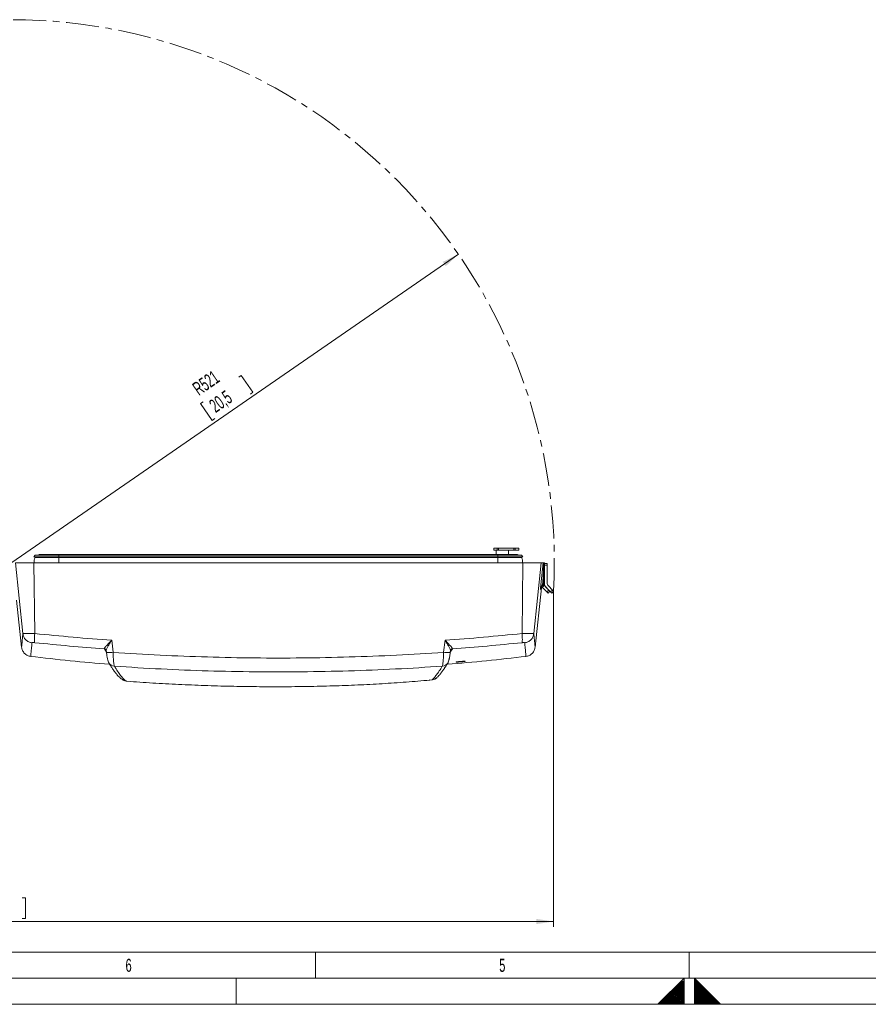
# Model space of a CAD drawing. Header units: millimetres. Extents: x 0 to 594, y 0 to 420.
# Tile 16 of 76: x 168 to 331, y 0 to 189. Entities that reach past the tile are written whole.
import ezdxf

# ---------------------------------------------------------------- set-up
doc = ezdxf.new("R2010")
doc.units = ezdxf.units.MM
doc.linetypes.add('CENTER', pattern=[10.16, 6.35, -1.27, 1.27, -1.27])
doc.styles.add('SLDTEXTSTYLE0', font='TXT', dxfattribs={"width": 0.638186})
doc.styles.add('SLDTEXTSTYLE1', font='TXT', dxfattribs={"width": 0.605})
doc.dimstyles.new('SLDDIMSTYLE1', dxfattribs={"dimtxt": 2.568319, "dimasz": 3.3, "dimexe": 0, "dimexo": 0.0625, "dimgap": 0.64208, "dimtad": 1, "dimdec": 0, "dimlfac": 5, "dimrnd": 1e-09, "dimzin": 12, "dimdsep": 46, "dimtxsty": 'SLDTEXTSTYLE1', "dimsah": 1, "dimcen": 0.09, "dimadec": 0, "dimazin": 3, "dimtfac": 1, "dimtdec": 1, "dimtofl": 0, "dimtmove": 0, "dimatfit": 3, "dimfxl": 1, "dimfrac": 2, "dimtolj": 1, "dimtzin": 12, "dimarcsym": 0})
doc.dimstyles.new('SLDDIMSTYLE5', dxfattribs={"dimtxt": 2.568319, "dimasz": 3.3, "dimexe": 0, "dimexo": 0.0625, "dimgap": 0.64208, "dimtad": 1, "dimdec": 1, "dimlfac": 5, "dimrnd": 1e-09, "dimzin": 12, "dimdsep": 46, "dimtxsty": 'SLDTEXTSTYLE1', "dimsah": 1, "dimcen": 0, "dimadec": 0, "dimazin": 3, "dimtfac": 1, "dimtdec": 1, "dimtofl": 0, "dimtmove": 0, "dimatfit": 3, "dimfxl": 1, "dimfrac": 2, "dimtolj": 1, "dimtzin": 12, "dimarcsym": 0})

# ---------------------------------------------------------------- blocks, each defined once
blk = doc.blocks.new('_D_16')
at = {"color": 7, "linetype": 'Continuous', "lineweight": 0}
for p, q in [((252.68, 144.02), (166.91, 84.86)), ((210.51, 120.42), (210.99, 120.76)), ((210.99, 120.76), (213.23, 117.51)), ((213.23, 117.51), (212.75, 117.17)), ((203.65, 115.69), (203.17, 115.36)), ((203.17, 115.36), (205.41, 112.11)), ((205.41, 112.11), (205.89, 112.45))]:
    blk.add_line(p, q, dxfattribs=at)
blk.add_solid([(252.68, 144.02), (249.68, 142.56), (250.25, 141.73)], dxfattribs=at)
at = {"color": 7, "linetype": 'Continuous', "lineweight": 0, "char_height": 2.646, "attachment_point": 1, "rotation": 34.5935, "style": 'SLDTEXTSTYLE1'}
for s, insert in [('R521', (201.34, 118.96)), ('20,5', (204.56, 115.67))]:
    blk.add_mtext(s, dxfattribs=dict(at, insert=insert))
blk = doc.blocks.new('_D_18')
at = {"color": 7, "linetype": 'Continuous', "lineweight": 0}
for p, q in [((270.95, 79.31), (270.95, 14.9)), ((58.61, 76.41), (58.61, 14.9)), ((160.61, 20.43), (160.03, 20.43)), ((160.03, 20.43), (160.03, 16.49)), ((168.94, 20.43), (169.53, 20.43)), ((169.53, 20.43), (169.53, 16.49)), ((58.61, 15.9), (270.95, 15.9)), ((160.03, 16.49), (160.61, 16.49)), ((169.53, 16.49), (168.94, 16.49))]:
    blk.add_line(p, q, dxfattribs=at)
for points in [[(58.61, 15.9), (61.91, 15.4), (61.91, 16.4)], [(270.95, 15.9), (267.65, 16.4), (267.65, 15.4)]]:
    blk.add_solid(points, dxfattribs=at)
at = {"color": 7, "linetype": 'Continuous', "lineweight": 0, "char_height": 2.646, "attachment_point": 1, "style": 'SLDTEXTSTYLE1'}
for s, insert in [('1062', (160.86, 24.43)), ('41,8', (161.35, 19.9))]:
    blk.add_mtext(s, dxfattribs=dict(at, insert=insert))

msp = doc.modelspace()

# ---------------------------------------------------------------- linework, layer by layer
at = {"color": 7, "linetype": 'Continuous', "lineweight": 15}
for p, q in [((259.467, 87.602), (259.467, 87.201)), ((259.907, 87.202), (259.907, 86.375)), ((260.144, 87.602), (260.144, 87.202)), ((260.409, 87.202), (260.409, 87.602)), ((260.409, 87.602), (263.326, 87.602)), ((260.409, 87.202), (263.326, 87.202)), ((262.307, 86.375), (262.307, 87.202)), ((263.326, 87.202), (263.326, 87.602)), ((263.59, 87.202), (263.59, 87.602)), ((264.267, 87.201), (264.267, 87.602)), ((171.387, 86.242), (171.176, 85.903)), ((175.965, 85.903), (171.176, 85.903)), ((171.176, 85.903), (171.392, 85.768)), ((175.987, 86.242), (171.387, 86.242)), ((175.987, 85.768), (171.392, 85.768)), ((176.098, 86.375), (172.487, 86.375)), ((175.987, 86.242), (175.965, 85.903)), ((260.25, 85.903), (175.965, 85.903)), ((175.965, 85.903), (175.987, 85.768)), ((260.228, 86.242), (175.987, 86.242)), ((260.228, 85.768), (175.987, 85.768)), ((260.116, 86.375), (176.098, 86.375)), ((263.727, 86.375), (260.116, 86.375)), ((260.228, 86.242), (260.25, 85.903)), ((264.827, 86.242), (260.228, 86.242)), ((260.25, 85.903), (260.228, 85.768)), ((264.823, 85.768), (260.228, 85.768)), ((265.039, 85.903), (260.25, 85.903)), ((265.039, 85.903), (264.823, 85.768)), ((264.827, 86.242), (265.039, 85.903)), ((167.626, 84.762), (169.053, 71.178)), ((167.626, 84.762), (171.152, 84.762)), ((171.152, 84.762), (171.321, 71.193)), ((171.152, 84.762), (265.062, 84.762)), ((265.062, 84.762), (264.894, 71.193)), ((265.062, 84.762), (268.589, 84.762)), ((268.589, 84.762), (267.162, 71.178)), ((268.501, 80.538), (268.949, 84.762)), ((268.589, 84.762), (268.949, 84.762)), ((268.959, 82.001), (269.104, 84.762)), ((269.159, 81.994), (269.207, 84.762)), ((269.207, 84.612), (269.707, 84.612)), ((269.207, 84.312), (269.207, 84.612)), ((269.707, 84.312), (269.207, 84.312)), ((269.207, 80.812), (269.207, 84.312)), ((269.707, 84.612), (269.707, 84.312)), ((269.707, 84.312), (269.707, 80.985)), ((268.797, 80.476), (268.959, 82.001)), ((268.934, 80.554), (268.959, 82.001)), ((269.134, 80.547), (269.159, 81.994)), ((267.406, 68.574), (268.605, 79.986)), ((268.451, 79.644), (268.416, 79.624)), ((268.934, 80.208), (268.713, 80.081)), ((269.683, 79.181), (268.785, 80.121)), ((268.934, 80.554), (268.797, 80.476)), ((269.284, 80.322), (270.044, 79.527)), ((270.383, 79.181), (269.485, 80.121)), ((269.683, 79.181), (270.044, 79.527)), ((269.984, 80.322), (270.744, 79.527)), ((270.044, 79.527), (270.252, 79.31)), ((270.383, 79.181), (270.744, 79.527)), ((270.744, 79.527), (270.952, 79.31)), ((167.858, 77.617), (168.808, 68.581)), ((269.89, 78.964), (269.683, 79.181)), ((270.252, 79.31), (269.89, 78.964)), ((270.59, 78.964), (270.383, 79.181)), ((270.952, 79.31), (270.59, 78.964)), ((184.696, 68.244), (184.693, 68.249)), ((184.998, 68.067), (185.057, 68.035)), ((186.368, 67.583), (186.105, 69.907)), ((249.847, 67.583), (250.11, 69.907)), ((251.158, 68.035), (251.216, 68.067)), ((251.522, 68.249), (251.519, 68.244)), ((185.01, 68.047), (185.011, 68.045)), ((185.053, 68.003), (185.105, 67.542)), ((185.091, 67.583), (185.056, 67.897)), ((251.11, 67.542), (251.162, 68.003)), ((251.124, 67.583), (251.159, 67.897)), ((251.203, 68.045), (251.205, 68.047)), ((185.343, 66.152), (185.355, 66.058)), ((185.515, 65.604), (185.529, 65.58)), ((188.655, 62.123), (188.988, 62.04)), ((189.034, 62.023), (189.01, 62.025)), ((247.593, 62.288), (247.153, 62.247)), ((247.224, 62.275), (247.153, 62.247)), ((247.223, 62.26), (247.622, 62.3)), ((247.632, 62.291), (247.593, 62.288)), ((247.612, 62.289), (247.652, 62.292))]:
    msp.add_line(p, q, dxfattribs=at)
at = {"color": 8, "linetype": 'Continuous', "lineweight": 15}
for p, q in [((185.085, 67.633), (184.696, 68.244)), ((251.519, 68.244), (251.129, 67.633)), ((251.119, 67.617), (251.096, 67.581)), ((247.713, 62.324), (247.632, 62.291))]:
    msp.add_line(p, q, dxfattribs=at)
at = {"color": 133, "linetype": 'Continuous', "lineweight": 0}
for p, q in [((406.12, 10), (10, 10)), ((225.25, 10), (225.25, 5)), ((297, 10), (297, 5)), ((589, 5), (5, 5)), ((210, 5), (210, 0)), ((291, 0), (296, 5)), ((298, 5), (296, 5)), ((296, 5), (296, 0)), ((298, 5), (298, 0)), ((303, 0), (298, 5)), ((594, 0), (0, 0)), ((303, 0), (291, 0))]:
    msp.add_line(p, q, dxfattribs=at)
at = {"color": 133, "linetype": 'CENTER', "lineweight": 0}
for p, q in [((291.212, 0), (296, 4.788)), ((291.495, 0), (296, 4.505)), ((291.778, 0), (296, 4.223)), ((292.06, 0), (296, 3.94)), ((298, 4.808), (298.096, 4.904)), ((298, 4.525), (298.237, 4.763)), ((298, 4.243), (298.379, 4.621)), ((298, 3.96), (298.52, 4.48)), ((298, 3.677), (298.662, 4.338)), ((298, 3.394), (298.803, 4.197)), ((298, 3.111), (298.944, 4.056)), ((298, 2.828), (299.086, 3.914)), ((292.343, 0), (296, 3.657)), ((292.626, 0), (296, 3.374)), ((292.909, 0), (296, 3.091)), ((293.192, 0), (296, 2.808)), ((293.475, 0), (296, 2.525)), ((293.757, 0), (296, 2.243)), ((294.04, 0), (296, 1.96)), ((298, 2.546), (299.227, 3.773)), ((298, 2.263), (299.369, 3.631)), ((298, 1.98), (299.51, 3.49)), ((298, 1.697), (299.652, 3.349)), ((298, 1.414), (299.793, 3.207)), ((298, 1.131), (299.934, 3.066)), ((298, 0.849), (300.076, 2.924)), ((298, 0.566), (300.217, 2.783)), ((298, 0.283), (300.359, 2.641)), ((298.009, 0.009), (300.5, 2.5)), ((298.283, 0), (300.641, 2.359)), ((298.566, 0), (300.783, 2.217)), ((298.849, 0), (300.924, 2.076)), ((299.131, 0), (301.066, 1.934)), ((294.323, 0), (296, 1.677)), ((294.606, 0), (296, 1.394)), ((294.889, 0), (296, 1.111)), ((295.172, 0), (296, 0.828)), ((295.454, 0), (296, 0.546)), ((295.737, 0), (296, 0.263)), ((299.414, 0), (301.207, 1.793)), ((299.697, 0), (301.349, 1.651)), ((299.98, 0), (301.49, 1.51)), ((300.263, 0), (301.631, 1.369)), ((300.546, 0), (301.773, 1.227)), ((300.828, 0), (301.914, 1.086)), ((301.111, 0), (302.056, 0.944)), ((301.394, 0), (302.197, 0.803)), ((301.677, 0), (302.339, 0.662)), ((301.96, 0), (302.48, 0.52)), ((302.243, 0), (302.621, 0.379)), ((302.526, 0), (302.763, 0.237)), ((302.808, 0), (302.904, 0.096))]:
    msp.add_line(p, q, dxfattribs=at)
at = {"color": 7, "linetype": 'Continuous', "lineweight": 15, "flags": 128}
msp.add_lwpolyline([(268.934, 80.208), (268.957, 80.227), (268.973, 80.256), (268.983, 80.292), (268.987, 80.335), (268.983, 80.385), (268.973, 80.439), (268.957, 80.496), (268.934, 80.554)], dxfattribs=at)
at = {"color": 7, "linetype": 'CENTER', "lineweight": 0}
msp.add_arc((166.907, 84.862), 104.192, 356.94548, 90, dxfattribs=at)
at = {"color": 7, "linetype": 'Continuous', "lineweight": 15}
for centre, radius, start, end in [((172.487, 85.083), 1.292, 148.02176, 194.41842), ((172.487, 85.083), 1.292, 90, 116.27642), ((263.727, 85.083), 1.292, 63.72358, 90), ((263.727, 85.083), 1.292, 345.58158, 31.97824), ((268.928, 78.247), 3.753, 86.47413, 89.5285), ((268.858, 81.494), 1.02, 249.51474, 266.61), ((269.048, 79.581), 0.6, 120.00023, 149.75525), ((269.013, 79.561), 0.6, 120.00005, 136.28526), ((268.903, 76.805), 3.75, 86.47161, 89.529), ((268.734, 80.554), 0.4, 300, 359), ((270.007, 81.013), 1, 209.06626, 223.71387), ((270.207, 80.812), 1, 180, 223.71387), ((270.707, 81.013), 1, 181.5973, 223.71387), ((184.668, 67.861), 0.389, 5.39625, 86.35708), ((251.547, 67.861), 0.389, 93.64298, 174.60369), ((218.107, 462.962), 399, 263.15577, 265.34026), ((218.107, 462.962), 399, 274.65936, 276.84428)]:
    msp.add_arc(centre, radius, start, end, dxfattribs=at)
at = {"color": 8, "linetype": 'Continuous', "lineweight": 15}
for centre, radius, start, end in [((187.646, 85.081), 11.679, 176.63174, 181.56827), ((176.235, 86.237), 0.194, 134.46042, 178.44804), ((259.98, 86.237), 0.194, 1.55196, 45.53958), ((248.569, 85.081), 11.679, 358.43173, 3.36826), ((269.013, 79.561), 0.6, 136.28598, 174.00868), ((269.048, 79.581), 0.6, 149.75531, 174.00637), ((186.708, 66.286), 1.374, 210.92408, 266.39975), ((249.507, 66.286), 1.374, 273.60032, 329.04462)]:
    msp.add_arc(centre, radius, start, end, dxfattribs=at)
at = {"color": 7, "linetype": 'Continuous', "lineweight": 15}
for points, knots in [([(259.467, 87.602), (259.476, 87.602), (259.493, 87.602), (259.633, 87.602), (259.843, 87.602), (260.044, 87.602), (260.144, 87.602)], [0, 0, 0, 0, 0.2499907, 0.4999938, 0.7499969, 1, 1, 1, 1]), ([(259.467, 87.202), (259.476, 87.202), (259.493, 87.202), (259.633, 87.202), (259.843, 87.202), (260.044, 87.202), (260.144, 87.202)], [0, 0, 0, 0, 0.2499907, 0.4999938, 0.7499969, 1, 1, 1, 1]), ([(263.59, 87.602), (263.69, 87.602), (263.891, 87.602), (264.105, 87.602), (264.231, 87.602), (264.282, 87.602), (264.267, 87.602), (264.267, 87.602)], [0, 0, 0, 0, 0.2499969, 0.4999938, 0.7499907, 0.9999876, 1, 1, 1, 1]), ([(263.59, 87.202), (263.69, 87.202), (263.891, 87.202), (264.105, 87.202), (264.231, 87.202), (264.282, 87.202), (264.267, 87.202), (264.267, 87.202)], [0, 0, 0, 0, 0.2499969, 0.4999938, 0.7499907, 0.9999876, 1, 1, 1, 1]), ([(268.949, 84.762), (268.956, 84.762), (268.971, 84.762), (269.048, 84.762), (269.098, 84.762), (269.104, 84.762)], [0, 0, 0, 0, 0.4677053, 0.9353092, 1, 1, 1, 1]), ([(269.104, 84.762), (269.131, 84.762), (269.185, 84.762), (269.206, 84.762), (269.207, 84.762), (269.207, 84.762)], [0, 0, 0, 0, 0.460183, 0.9203549, 1, 1, 1, 1]), ([(268.461, 80.154), (268.462, 80.165), (268.474, 80.284), (268.488, 80.417), (268.501, 80.538)], [0, 0, 0, 0, 0.0908465, 1, 1, 1, 1]), ([(268.474, 79.755), (268.475, 79.757), (268.477, 79.765), (268.484, 79.785), (268.495, 79.815), (268.51, 79.848), (268.524, 79.871), (268.531, 79.883)], [0, 0, 0, 0, 0.06896068, 0.3141273, 0.54600673, 0.7737579, 1, 1, 1, 1]), ([(268.713, 80.081), (268.694, 80.072), (268.666, 80.058), (268.648, 80.08), (268.646, 80.105), (268.649, 80.13), (268.656, 80.162), (268.673, 80.216), (268.718, 80.326), (268.765, 80.415), (268.797, 80.476)], [0, 0, 0, 0, 0.2192183, 0.3340728, 0.3858865, 0.4365632, 0.4940097, 0.5564607, 0.6965263, 1, 1, 1, 1]), ([(169.053, 71.178), (169.065, 71.183), (169.09, 71.192), (169.233, 71.201), (169.441, 71.208), (169.715, 71.212), (170.045, 71.212), (170.432, 71.209), (170.861, 71.203), (171.167, 71.196), (171.321, 71.193)], [0, 0, 0, 0, 0.1304848, 0.2573325, 0.380528, 0.5000575, 0.622525, 0.7466787, 0.8725076, 1, 1, 1, 1]), ([(169.053, 71.178), (169.097, 70.965), (169.187, 70.528), (169.594, 69.97), (170.151, 69.56), (170.591, 69.465), (170.805, 69.419)], [0, 0, 0, 0, 0.24280051, 0.50000232, 0.75720273, 1, 1, 1, 1]), ([(171.321, 71.193), (171.304, 70.984), (171.269, 70.553), (171.254, 70.001), (171.269, 69.589), (171.304, 69.485), (171.321, 69.434)], [0, 0, 0, 0, 0.2431451, 0.5000925, 0.7569898, 1, 1, 1, 1]), ([(171.321, 71.193), (173.779, 70.949), (178.696, 70.459), (183.635, 70.091), (186.105, 69.907)], [0, 0, 0, 0, 0.499889, 1, 1, 1, 1]), ([(250.11, 69.907), (252.58, 70.091), (257.519, 70.459), (262.436, 70.949), (264.894, 71.193)], [0, 0, 0, 0, 0.5001124, 1, 1, 1, 1]), ([(264.894, 71.193), (264.911, 70.983), (264.946, 70.551), (264.961, 69.999), (264.946, 69.588), (264.91, 69.484), (264.893, 69.434)], [0, 0, 0, 0, 0.2439092, 0.5011393, 0.7577516, 1, 1, 1, 1]), ([(264.894, 71.193), (265.048, 71.196), (265.355, 71.203), (265.784, 71.209), (266.17, 71.212), (266.501, 71.212), (266.774, 71.208), (266.982, 71.201), (267.125, 71.192), (267.149, 71.183), (267.162, 71.178)], [0, 0, 0, 0, 0.1276762, 0.2535663, 0.3776582, 0.4999411, 0.6197125, 0.7429886, 0.8697561, 1, 1, 1, 1]), ([(267.162, 71.178), (267.118, 70.966), (267.027, 70.528), (266.621, 69.97), (266.064, 69.56), (265.624, 69.465), (265.41, 69.419)], [0, 0, 0, 0, 0.2427434, 0.4999239, 0.7571458, 1, 1, 1, 1]), ([(168.806, 68.597), (168.849, 68.379), (168.937, 67.932), (169.346, 67.361), (169.911, 66.943), (170.357, 66.849), (170.574, 66.803)], [0, 0, 0, 0, 0.2426185, 0.5000063, 0.7573907, 1, 1, 1, 1]), ([(170.805, 69.419), (170.813, 69.427), (170.829, 69.444), (170.946, 69.454), (171.115, 69.453), (171.253, 69.44), (171.321, 69.434)], [0, 0, 0, 0, 0.2505688, 0.5004773, 0.750097, 1, 1, 1, 1]), ([(171.321, 69.434), (173.548, 69.211), (177.997, 68.764), (182.465, 68.417), (184.696, 68.244)], [0, 0, 0, 0, 0.5005133, 1, 1, 1, 1]), ([(184.693, 68.249), (184.689, 68.265), (184.681, 68.299), (184.724, 68.39), (184.814, 68.52), (184.959, 68.696), (185.16, 68.921), (185.384, 69.16), (185.619, 69.404), (185.85, 69.644), (186.019, 69.818), (186.105, 69.907)], [0, 0, 0, 0, 0.0801418, 0.1702172, 0.2712534, 0.3846287, 0.512045, 0.6552789, 0.7576563, 0.8755277, 1, 1, 1, 1]), ([(185.056, 67.897), (185.051, 67.933), (185.043, 68.004), (185.113, 68.193), (185.223, 68.422), (185.415, 68.773), (185.709, 69.267), (185.973, 69.694), (186.105, 69.907)], [0, 0, 0, 0, 0.1204103, 0.2429907, 0.3672896, 0.492825, 0.7456621, 1, 1, 1, 1]), ([(250.11, 69.907), (250.195, 69.819), (250.363, 69.645), (250.596, 69.404), (250.832, 69.157), (251.057, 68.918), (251.258, 68.694), (251.402, 68.518), (251.491, 68.389), (251.534, 68.298), (251.526, 68.265), (251.522, 68.249)], [0, 0, 0, 0, 0.1231674, 0.2424632, 0.3462839, 0.489677, 0.6170177, 0.7300748, 0.8307735, 0.9204072, 1, 1, 1, 1]), ([(250.11, 69.907), (250.242, 69.694), (250.506, 69.267), (250.8, 68.773), (250.992, 68.422), (251.101, 68.193), (251.172, 68.004), (251.163, 67.933), (251.159, 67.897)], [0, 0, 0, 0, 0.254341, 0.5071791, 0.6327143, 0.757013, 0.8795923, 1, 1, 1, 1]), ([(251.155, 67.891), (251.164, 67.935), (251.182, 68.026), (251.266, 68.14), (251.383, 68.221), (251.474, 68.237), (251.519, 68.244)], [0, 0, 0, 0, 0.2422653, 0.5000203, 0.7577641, 1, 1, 1, 1]), ([(251.519, 68.244), (253.75, 68.417), (258.217, 68.764), (262.666, 69.211), (264.893, 69.434)], [0, 0, 0, 0, 0.49948722, 1, 1, 1, 1]), ([(264.893, 69.434), (264.962, 69.44), (265.1, 69.453), (265.268, 69.454), (265.385, 69.444), (265.402, 69.427), (265.41, 69.419)], [0, 0, 0, 0, 0.2499034, 0.4995219, 0.7494316, 1, 1, 1, 1]), ([(265.641, 66.803), (265.857, 66.849), (266.304, 66.943), (266.869, 67.361), (267.278, 67.932), (267.366, 68.379), (267.408, 68.597)], [0, 0, 0, 0, 0.24260931, 0.49999378, 0.75738164, 1, 1, 1, 1]), ([(185.101, 67.571), (185.131, 67.355), (185.192, 66.914), (185.303, 66.313), (185.421, 65.817), (185.493, 65.66), (185.53, 65.58)], [0, 0, 0, 0, 0.2361277, 0.4814379, 0.7360564, 1, 1, 1, 1]), ([(186.368, 67.583), (189.383, 67.391), (195.413, 67.008), (204.485, 66.66), (213.565, 66.478), (222.649, 66.478), (231.73, 66.66), (240.801, 67.008), (246.832, 67.391), (249.847, 67.583)], [0, 0, 0, 0, 0.1428512, 0.2857231, 0.4285692, 0.571428, 0.714275, 0.8571471, 1, 1, 1, 1]), ([(186.622, 64.915), (186.611, 64.942), (186.588, 64.996), (186.551, 65.167), (186.513, 65.419), (186.481, 65.703), (186.458, 65.965), (186.441, 66.177), (186.424, 66.41), (186.406, 66.709), (186.385, 67.099), (186.374, 67.413), (186.368, 67.583)], [0, 0, 0, 0, 0.110735, 0.2232463, 0.3535466, 0.4892383, 0.5531325, 0.6196931, 0.6889154, 0.7607986, 0.8713737, 1, 1, 1, 1]), ([(249.593, 64.915), (249.604, 64.941), (249.626, 64.992), (249.661, 65.156), (249.699, 65.399), (249.731, 65.679), (249.756, 65.946), (249.773, 66.16), (249.79, 66.392), (249.805, 66.643), (249.822, 66.95), (249.836, 67.268), (249.844, 67.492), (249.847, 67.583)], [0, 0, 0, 0, 0.10682992, 0.21605921, 0.34386474, 0.47943478, 0.54644964, 0.61750734, 0.68187529, 0.75334185, 0.82999197, 0.93086511, 1, 1, 1, 1]), ([(250.685, 65.58), (250.722, 65.66), (250.793, 65.817), (250.911, 66.313), (251.023, 66.914), (251.084, 67.355), (251.113, 67.571)], [0, 0, 0, 0, 0.2639285, 0.5185465, 0.7638638, 1, 1, 1, 1]), ([(250.872, 66.152), (250.887, 66.186), (250.919, 66.263), (250.986, 66.583), (251.059, 67.045), (251.103, 67.409), (251.124, 67.583)], [0, 0, 0, 0, 0.2152708, 0.4780447, 0.752078, 1, 1, 1, 1]), ([(185.53, 65.579), (185.604, 65.46), (185.747, 65.233), (185.942, 64.931), (186.114, 64.671), (186.263, 64.452), (186.391, 64.267), (186.498, 64.115), (186.587, 63.992), (186.662, 63.889), (186.731, 63.798), (186.799, 63.707), (186.871, 63.614), (186.946, 63.518), (187.033, 63.41), (187.132, 63.29), (187.245, 63.158), (187.376, 63.012), (187.534, 62.847), (187.717, 62.672), (187.926, 62.496), (188.159, 62.331), (188.41, 62.187), (188.579, 62.127), (188.664, 62.097)], [0, 0, 0, 0, 0.0638913, 0.1220908, 0.1745963, 0.2214059, 0.2625183, 0.2979322, 0.3276468, 0.3516615, 0.3748319, 0.3978925, 0.4224184, 0.4484102, 0.4758682, 0.5129361, 0.5523903, 0.5968681, 0.6484395, 0.7071137, 0.7716624, 0.8430784, 0.9213672, 1, 1, 1, 1]), ([(186.622, 64.915), (189.618, 64.725), (195.605, 64.345), (204.606, 64), (213.606, 63.82), (222.608, 63.82), (231.609, 64), (240.61, 64.345), (246.597, 64.725), (249.593, 64.915)], [0, 0, 0, 0, 0.1430882, 0.2859561, 0.4286745, 0.571326, 0.714045, 0.8569127, 1, 1, 1, 1]), ([(189.01, 62.025), (188.908, 62.071), (188.705, 62.162), (188.301, 62.551), (187.823, 63.129), (187.271, 63.896), (186.838, 64.576), (186.622, 64.915)], [0, 0, 0, 0, 0.19971674, 0.39918978, 0.5992633, 0.79981266, 1, 1, 1, 1]), ([(247.632, 62.291), (247.757, 62.412), (248.008, 62.654), (248.471, 63.237), (248.99, 63.967), (249.392, 64.599), (249.593, 64.915)], [0, 0, 0, 0, 0.250594, 0.5007714, 0.7505632, 1, 1, 1, 1]), ([(248.457, 62.64), (248.511, 62.688), (248.621, 62.787), (248.787, 62.956), (248.947, 63.132), (249.095, 63.304), (249.227, 63.465), (249.344, 63.614), (249.446, 63.747), (249.526, 63.854), (249.588, 63.939), (249.634, 64.001), (249.677, 64.06), (249.716, 64.116), (249.755, 64.171), (249.799, 64.233), (249.858, 64.317), (249.938, 64.433), (250.042, 64.584), (250.167, 64.772), (250.316, 64.999), (250.49, 65.268), (250.617, 65.472), (250.685, 65.579)], [0, 0, 0, 0, 0.0823198, 0.1674578, 0.2448793, 0.3145893, 0.3765922, 0.4308921, 0.4778356, 0.5198262, 0.5418051, 0.5623183, 0.5813657, 0.5989475, 0.6150638, 0.6329042, 0.6569544, 0.6929004, 0.7373398, 0.7902713, 0.8516933, 0.9216038, 1, 1, 1, 1]), ([(253.142, 65.759), (253.032, 65.75), (252.824, 65.732), (252.549, 65.715), (252.349, 65.708), (252.264, 65.712), (252.259, 65.722), (252.29, 65.732), (252.357, 65.746), (252.461, 65.762), (252.596, 65.779), (252.757, 65.798), (252.938, 65.817), (253.073, 65.829), (253.142, 65.835)], [0, 0, 0, 0, 0.1200111, 0.2266817, 0.342711, 0.458123, 0.5221526, 0.5869921, 0.650214, 0.7182343, 0.7911645, 0.8524096, 0.9235524, 1, 1, 1, 1]), ([(252.772, 65.73), (252.808, 65.733), (252.929, 65.741), (253.063, 65.754), (253.157, 65.763)], [0, 0, 0, 0, 0.2928723, 1, 1, 1, 1]), ([(253.787, 65.83), (253.778, 65.829), (253.714, 65.818), (253.539, 65.798), (253.324, 65.776), (253.204, 65.765), (253.142, 65.759)], [0, 0, 0, 0, 0.0694674, 0.5210904, 0.7547558, 1, 1, 1, 1]), ([(248.447, 62.654), (248.348, 62.57), (248.113, 62.369), (247.808, 62.32), (247.632, 62.291)], [0, 0, 0, 0, 0.4226233, 1, 1, 1, 1]), ([(247.678, 62.305), (247.819, 62.333), (248.106, 62.389), (248.399, 62.546), (248.499, 62.682), (248.505, 62.69)], [0, 0, 0, 0, 0.4750489, 0.9685551, 1, 1, 1, 1]), ([(189.01, 62.025), (188.911, 62.034), (188.792, 62.046), (188.683, 62.092), (188.666, 62.099)], [0, 0, 0, 0, 0.8347115, 1, 1, 1, 1]), ([(247.153, 62.247), (245.659, 62.116), (242.672, 61.856), (238.056, 61.549), (233.357, 61.304), (228.576, 61.125), (223.729, 61.012), (218.828, 60.964), (213.886, 60.98), (208.917, 61.06), (203.933, 61.204), (198.948, 61.412), (193.974, 61.679), (190.681, 61.908), (189.034, 62.023)], [0, 0, 0, 0, 0.0833609, 0.1667038, 0.2500165, 0.3333666, 0.4167031, 0.5000128, 0.5833365, 0.6666711, 0.7500025, 0.8333254, 0.9166617, 1, 1, 1, 1])]:
    msp.add_open_spline(points, degree=3, knots=knots, dxfattribs=at)
for points in [[(260.144, 87.602), (260.184, 87.602), (260.263, 87.602), (260.36, 87.602), (260.409, 87.602)], [(260.144, 87.202), (260.184, 87.202), (260.263, 87.202), (260.36, 87.202), (260.409, 87.202)], [(263.326, 87.602), (263.374, 87.602), (263.472, 87.602), (263.551, 87.602), (263.59, 87.602)], [(263.326, 87.202), (263.374, 87.202), (263.472, 87.202), (263.551, 87.202), (263.59, 87.202)]]:
    msp.add_open_spline(points, degree=3, dxfattribs=at)
at = {"color": 8, "linetype": 'Continuous', "lineweight": 15}
for points, knots in [([(268.416, 79.624), (268.416, 79.63), (268.415, 79.641), (268.421, 79.731), (268.431, 79.845), (268.445, 79.991), (268.456, 80.103), (268.461, 80.154)], [0, 0, 0, 0, 0.2864999, 0.4571339, 0.642335, 0.8378309, 1, 1, 1, 1]), ([(268.465, 79.731), (268.463, 79.715), (268.456, 79.658), (268.453, 79.65), (268.451, 79.644)], [0, 0, 0, 0, 0.27454906, 1, 1, 1, 1]), ([(168.81, 68.601), (168.81, 68.607), (168.812, 68.62), (168.839, 68.91), (168.888, 69.426), (168.958, 70.16), (169.021, 70.839), (169.053, 71.178)], [0, 0, 0, 0, 0.1642292, 0.3731662, 0.5821675, 0.7910649, 1, 1, 1, 1]), ([(267.162, 71.178), (267.194, 70.839), (267.257, 70.16), (267.327, 69.426), (267.376, 68.91), (267.403, 68.62), (267.404, 68.607), (267.405, 68.601)], [0, 0, 0, 0, 0.2089426, 0.4178566, 0.6268134, 0.8357506, 1, 1, 1, 1]), ([(170.561, 66.827), (170.56, 66.822), (170.558, 66.802), (170.574, 66.965), (170.607, 67.31), (170.657, 67.844), (170.722, 68.528), (170.777, 69.123), (170.805, 69.419)], [0, 0, 0, 0, 0.07447389, 0.26633615, 0.45428095, 0.63920648, 0.8211128, 1, 1, 1, 1]), ([(185.003, 68.049), (184.985, 68.079), (184.942, 68.149), (184.831, 68.22), (184.74, 68.236), (184.696, 68.244)], [0, 0, 0, 0, 0.2754724, 0.6489651, 1, 1, 1, 1]), ([(265.41, 69.419), (265.434, 69.167), (265.481, 68.658), (265.539, 68.045), (265.586, 67.541), (265.622, 67.159), (265.645, 66.917), (265.657, 66.799), (265.655, 66.819), (265.654, 66.825)], [0, 0, 0, 0, 0.1515893, 0.305352, 0.4612882, 0.6193978, 0.779681, 0.9390489, 1, 1, 1, 1]), ([(185.127, 67.559), (185.131, 67.552), (185.142, 67.537), (185.26, 67.527), (185.419, 67.522), (185.627, 67.527), (185.933, 67.542), (186.197, 67.567), (186.368, 67.583)], [0, 0, 0, 0, 0.1211587, 0.2700649, 0.4220609, 0.5740569, 0.7229631, 1, 1, 1, 1]), ([(249.847, 67.583), (250.018, 67.567), (250.282, 67.542), (250.588, 67.527), (250.796, 67.522), (250.954, 67.527), (251.072, 67.537), (251.083, 67.552), (251.088, 67.559)], [0, 0, 0, 0, 0.2770369, 0.4259431, 0.5779391, 0.7299351, 0.8788413, 1, 1, 1, 1]), ([(253.142, 65.759), (253.141, 65.764), (253.138, 65.772), (253.133, 65.815), (253.131, 65.834)], [0, 0, 0, 0, 0.5440989, 1, 1, 1, 1]), ([(253.142, 65.835), (253.251, 65.844), (253.462, 65.862), (253.731, 65.877), (253.921, 65.882), (254.002, 65.875), (253.963, 65.857), (253.842, 65.838), (253.787, 65.83)], [0, 0, 0, 0, 0.17153522, 0.3328348, 0.49818544, 0.67103816, 0.84984275, 1, 1, 1, 1])]:
    msp.add_open_spline(points, degree=3, knots=knots, dxfattribs=at)

# ---------------------------------------------------------------- texts
at = {"color": 254, "linetype": 'Continuous', "lineweight": 0, "char_height": 2.5, "attachment_point": 2, "style": 'SLDTEXTSTYLE0'}
for s, insert in [('6', (189.357, 8.735)), ('5', (261.107, 8.735))]:
    msp.add_mtext(s, dxfattribs=dict(at, insert=insert))

# ---------------------------------------------------------------- dimensions: what is measured, and where the dimension line sits
at = {"color": 7, "linetype": 'Continuous', "lineweight": 0}
dim = msp.add_radius_dim(center=(166.907, 84.862), mpoint=(252.679, 144.017), dimstyle='SLDDIMSTYLE5', dxfattribs=at)
dim.commit()
dim.dimension.update_dxf_attribs({"geometry": '_D_16', "text_midpoint": (209.793, 114.439), "dimtype": 164})
dim = msp.add_linear_dim(base=(270.952, 15.901), p1=(58.606, 76.408), p2=(270.952, 79.31), dimstyle='SLDDIMSTYLE1', dxfattribs=at)
dim.commit()
dim.dimension.update_dxf_attribs({"geometry": '_D_18', "text_midpoint": (164.779, 15.901), "dimtype": 160})

doc.saveas('drawing.dxf')
